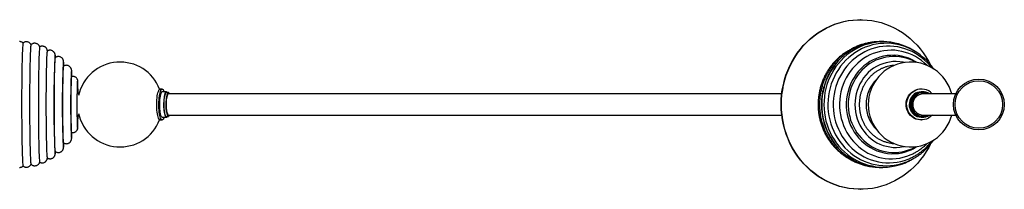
# Paper-space layout '_Superior' of a CAD drawing. Header units: millimetres. Extents: x -1529 to 831, y -100 to 100.
# Tile 2 of 2: x -329 to 831, y -100 to 100. Entities that reach past the tile are written whole.
import ezdxf

# ---------------------------------------------------------------- set-up
doc = ezdxf.new("R2010")
doc.units = ezdxf.units.MM

psp = doc.layouts.new('_Superior')

# ---------------------------------------------------------------- linework, layer by layer
at = {"color": 7, "linetype": 'Continuous', "lineweight": 25}
for p, q in [((661.2, 100), (660.9, 100)), ((-259.5, 12.5), (-261.5, 12.5)), ((-161.6, 18.2), (-164, 18.2)), ((-156.7, 15), (-161.6, 15)), ((-154.3, 14), (-156.7, 14)), ((733.1, 18.2), (732.5, 18.2)), ((734.3, 15), (733.1, 15)), ((735, 14), (734.3, 14)), ((-261.4, -12.5), (-259.4, -12.5)), ((-164, -18.2), (-161.6, -18.2)), ((-161.6, -15), (-156.7, -15)), ((-156.7, -14), (-154.3, -14)), ((732.5, -18.2), (733.1, -18.2)), ((733.1, -15), (734.3, -15)), ((734.3, -14), (735, -14)), ((740.2, -13.7), (742.2, -12.6)), ((740.4, -12.8), (740.9, -12.6)), ((660.9, -100), (661.2, -100))]:
    psp.add_line(p, q, dxfattribs=at)
at = {"color": 7, "linetype": 'Continuous', "lineweight": 25, "flags": 128}
for points in [[(660.9, -100), (658.4, -100), (652.9, -99.6), (647.4, -99), (642, -97.9), (636.6, -96.6), (631.3, -94.8), (626.2, -92.8), (621.1, -90.4), (616.2, -87.7), (611.4, -84.7), (606.8, -81.5), (602.4, -77.9), (598.2, -74), (594.3, -69.9), (590.5, -65.5), (587, -61), (583.8, -56.2), (580.8, -51.2), (578.1, -46), (575.8, -40.6), (573.7, -35.1), (571.9, -29.5), (570.4, -23.8), (569.2, -18), (568.4, -12.2), (567.9, -6.3), (567.7, -0.4), (567.9, 5.6), (568.3, 11.5), (569.1, 17.3), (570.3, 23.1), (571.7, 28.9), (573.4, 34.5), (575.5, 40), (577.9, 45.4), (580.5, 50.6), (583.4, 55.6), (586.6, 60.4), (590.1, 65), (593.8, 69.4), (597.8, 73.5), (601.9, 77.4), (606.3, 81), (610.9, 84.4), (615.6, 87.4), (620.5, 90.1), (625.6, 92.5), (630.7, 94.6), (636, 96.4), (641.4, 97.8), (646.8, 98.9), (652.3, 99.6), (657.8, 99.9), (660.9, 100)], [(743.2, -47.5), (741.6, -50.6), (738.7, -55.6), (735.4, -60.4), (732, -65), (728.3, -69.4), (724.3, -73.5), (720.2, -77.4), (715.8, -81), (711.2, -84.4), (706.5, -87.4), (701.6, -90.1), (696.5, -92.5), (691.4, -94.6), (686.1, -96.4), (680.7, -97.8), (675.3, -98.9), (669.8, -99.6), (664.3, -99.9), (658.8, -100), (653.3, -99.6), (647.8, -99), (642.4, -97.9), (637, -96.6), (631.7, -94.8), (626.5, -92.8), (621.5, -90.4), (616.5, -87.7), (611.8, -84.7), (607.2, -81.5), (602.8, -77.9), (598.6, -74), (594.6, -69.9), (590.9, -65.5), (587.4, -61), (584.2, -56.2), (581.2, -51.2), (578.5, -46), (576.1, -40.6), (574, -35.1), (572.2, -29.5), (570.8, -23.8), (569.6, -18), (568.8, -12.2), (568.3, -6.3), (568.1, -0.4), (568.2, 5.6), (568.7, 11.5), (569.5, 17.3), (570.6, 23.1), (572.1, 28.9), (573.8, 34.5), (575.9, 40), (578.2, 45.4), (580.9, 50.6), (583.8, 55.6), (587, 60.4), (590.5, 65), (594.2, 69.4), (598.1, 73.5), (602.3, 77.4), (606.7, 81), (611.2, 84.4), (616, 87.4), (620.9, 90.1), (625.9, 92.5), (631.1, 94.6), (636.4, 96.4), (641.7, 97.8), (647.1, 98.9), (652.6, 99.6), (658.1, 99.9), (663.7, 100), (669.2, 99.6), (674.6, 99), (680.1, 97.9), (685.5, 96.6), (690.7, 94.8), (695.9, 92.8), (701, 90.4), (705.9, 87.7), (710.7, 84.7), (715.3, 81.5), (719.7, 77.9), (723.8, 74), (727.8, 69.9), (731.6, 65.5), (735.1, 61), (738.3, 56.2), (741.2, 51.2), (743.2, 47.5)], [(-325.4, 72.6), (-325.5, 72.6), (-325.6, 72.3), (-325.7, 71.6), (-325.8, 70.6), (-325.9, 69.2), (-326.1, 67.5), (-326.2, 65.5), (-326.3, 63.2), (-326.4, 60.5), (-326.5, 57.6), (-326.6, 54.4), (-326.7, 50.9), (-326.8, 47.1), (-326.9, 43.2), (-326.9, 39), (-327, 34.6), (-327, 30.1), (-327.1, 25.4), (-327.1, 20.6), (-327.2, 15.7), (-327.2, 10.7), (-327.2, 5.7), (-327.2, 0.6), (-327.2, -4.4), (-327.2, -9.5), (-327.2, -14.5), (-327.1, -19.4), (-327.1, -24.2), (-327.1, -28.9), (-327, -33.5), (-326.9, -37.9), (-326.9, -42.1), (-326.8, -46.2), (-326.7, -50), (-326.6, -53.5), (-326.5, -56.8), (-326.4, -59.8), (-326.3, -62.5), (-326.2, -65), (-326.1, -67.1), (-326, -68.8), (-325.9, -70.3), (-325.7, -71.4), (-325.6, -72.1), (-325.5, -72.5), (-325.4, -72.6)], [(-316.2, 70.5), (-316.2, 70.4), (-316.3, 70), (-316.5, 69.2), (-316.6, 68.1), (-316.7, 66.6), (-316.8, 64.8), (-316.9, 62.7), (-317, 60.3), (-317.1, 57.6), (-317.2, 54.5), (-317.3, 51.3), (-317.4, 47.7), (-317.5, 43.9), (-317.6, 39.9), (-317.6, 35.8), (-317.7, 31.4), (-317.7, 26.8), (-317.8, 22.2), (-317.8, 17.4), (-317.8, 12.6), (-317.9, 7.6), (-317.9, 2.7), (-317.9, -2.3), (-317.9, -7.3), (-317.8, -12.2), (-317.8, -17.1), (-317.8, -21.8), (-317.7, -26.5), (-317.7, -31.1), (-317.6, -35.4), (-317.6, -39.7), (-317.5, -43.7), (-317.4, -47.5), (-317.3, -51), (-317.2, -54.3), (-317.1, -57.4), (-317, -60.1), (-316.9, -62.5), (-316.8, -64.7), (-316.7, -66.5), (-316.6, -68), (-316.5, -69.1), (-316.3, -69.9), (-316.2, -70.4), (-316.2, -70.5)], [(674.5, 73.2), (672.6, 72.9), (667.9, 71.8), (663.3, 70.3), (658.8, 68.5), (654.3, 66.4), (650.1, 64), (646, 61.2), (642.1, 58.2), (638.4, 54.9), (635, 51.3), (631.7, 47.5), (628.8, 43.4), (626.1, 39.2), (623.7, 34.7), (621.6, 30.1), (619.7, 25.4), (618.2, 20.5), (617.1, 15.5), (616.2, 10.5), (615.7, 5.4), (615.5, 0.3), (615.7, -4.8), (616.1, -9.9), (617, -15), (618.1, -19.9), (619.6, -24.8), (621.3, -29.6), (623.4, -34.2), (625.8, -38.7), (628.5, -42.9), (631.4, -47), (634.6, -50.9), (638, -54.5), (641.7, -57.8), (645.6, -60.9), (649.6, -63.7), (653.9, -66.1), (658.2, -68.3), (662.8, -70.1), (667.4, -71.6), (672.1, -72.8), (673.8, -73.1)], [(723.7, 63.7), (722.9, 64.2), (718.9, 66.4), (714.7, 68.4), (710.4, 70.1), (706, 71.5), (701.5, 72.5), (697, 73.3), (692.4, 73.7), (687.8, 73.9), (683.2, 73.7), (678.7, 73.2), (674.2, 72.4), (669.7, 71.3), (665.3, 69.9), (661, 68.1), (656.9, 66.1), (652.8, 63.8), (648.9, 61.3), (645.2, 58.4), (641.7, 55.3), (638.4, 52), (635.2, 48.5), (632.3, 44.7), (629.7, 40.8), (627.3, 36.7), (625.1, 32.4), (623.3, 28), (621.7, 23.5), (620.3, 18.8), (619.3, 14.1), (618.6, 9.3), (618.2, 4.5), (618, -0.3), (618.2, -5.2), (618.7, -10), (619.4, -14.8), (620.5, -19.5), (621.9, -24.1), (623.5, -28.6), (625.4, -33), (627.6, -37.3), (630, -41.4), (632.7, -45.3), (635.7, -49), (638.8, -52.5), (642.2, -55.8), (645.8, -58.9), (649.5, -61.7), (653.4, -64.2), (657.5, -66.4), (661.7, -68.4), (666, -70.1), (670.4, -71.5), (674.9, -72.5), (679.4, -73.3), (684, -73.7), (688.6, -73.9), (693.1, -73.7), (697.7, -73.2), (702.2, -72.4), (706.7, -71.3), (711.1, -69.8), (712.9, -69.1), (712.9, -69.1)], [(747.1, 42), (744.7, 45.4), (741.7, 49.1), (738.5, 52.5), (735.1, 55.6), (731.5, 58.6), (727.7, 61.2), (723.8, 63.6), (719.7, 65.7), (715.5, 67.6), (711.2, 69.1), (706.8, 70.3), (702.4, 71.3), (697.9, 71.9), (693.4, 72.2), (688.8, 72.1), (684.3, 71.8), (679.8, 71.2), (675.4, 70.2), (671, 68.9), (666.7, 67.4), (662.5, 65.5), (658.5, 63.3), (654.6, 60.9), (650.8, 58.2), (647.3, 55.3), (643.9, 52.1), (640.7, 48.7), (637.8, 45), (635.1, 41.2), (632.6, 37.2), (630.4, 33), (628.5, 28.7), (626.8, 24.2), (625.4, 19.7), (624.3, 15), (623.5, 10.3), (623, 5.6), (622.8, 0.8), (622.9, -4), (623.3, -8.8), (624, -13.5), (625, -18.2), (626.3, -22.8), (627.9, -27.2), (629.8, -31.6), (631.9, -35.8), (634.3, -39.9), (636.9, -43.8), (639.8, -47.5), (642.9, -51), (646.2, -54.3), (649.7, -57.3), (653.4, -60.1), (657.3, -62.6), (661.3, -64.9), (665.4, -66.8), (669.7, -68.5), (674, -69.8), (678.5, -70.9), (682.9, -71.6), (687.5, -72.1), (692, -72.2), (696.5, -72), (701, -71.5), (705.5, -70.7), (709.9, -69.5), (714.2, -68.1), (715.6, -67.6), (715.6, -67.6)], [(-305.8, 68), (-305.9, 68), (-306, 67.7), (-306.1, 67), (-306.2, 66), (-306.3, 64.6), (-306.5, 62.9), (-306.6, 60.9), (-306.7, 58.6), (-306.8, 55.9), (-306.9, 53), (-307, 49.8), (-307.1, 46.3), (-307.1, 42.6), (-307.2, 38.6), (-307.3, 34.5), (-307.3, 30.1), (-307.4, 25.7), (-307.4, 21.1), (-307.5, 16.3), (-307.5, 11.5), (-307.5, 6.6), (-307.5, 1.7), (-307.5, -3.2), (-307.5, -8.1), (-307.5, -12.9), (-307.5, -17.7), (-307.4, -22.4), (-307.4, -27), (-307.3, -31.4), (-307.3, -35.7), (-307.2, -39.8), (-307.1, -43.7), (-307, -47.3), (-306.9, -50.7), (-306.9, -53.9), (-306.8, -56.7), (-306.7, -59.3), (-306.5, -61.5), (-306.4, -63.5), (-306.3, -65.1), (-306.2, -66.3), (-306.1, -67.3), (-306, -67.8), (-305.8, -68)], [(-297, 63), (-297, 63), (-297.1, 62.7), (-297.2, 62), (-297.3, 61), (-297.4, 59.6), (-297.5, 57.9), (-297.7, 55.9), (-297.8, 53.6), (-297.8, 51), (-297.9, 48), (-298, 44.9), (-298.1, 41.4), (-298.2, 37.8), (-298.2, 33.9), (-298.3, 29.8), (-298.4, 25.6), (-298.4, 21.2), (-298.4, 16.7), (-298.5, 12.1), (-298.5, 7.5), (-298.5, 2.8), (-298.5, -2), (-298.5, -6.7), (-298.5, -11.3), (-298.4, -15.9), (-298.4, -20.4), (-298.4, -24.8), (-298.3, -29.1), (-298.3, -33.2), (-298.2, -37.1), (-298.1, -40.8), (-298, -44.3), (-298, -47.5), (-297.9, -50.5), (-297.8, -53.2), (-297.7, -55.5), (-297.6, -57.6), (-297.5, -59.4), (-297.3, -60.8), (-297.2, -61.9), (-297.1, -62.6), (-297, -63), (-297, -63)], [(744.8, 43.6), (743.1, 45.7), (740, 49.1), (736.8, 52.3), (733.3, 55.2), (729.7, 57.8), (725.9, 60.2), (721.9, 62.3), (717.8, 64.2), (713.6, 65.7), (709.4, 66.9), (705, 67.9), (700.6, 68.5), (696.2, 68.8), (691.8, 68.7), (687.4, 68.4), (683, 67.8), (678.7, 66.8), (674.4, 65.5), (670.2, 64), (666.2, 62.1), (662.2, 59.9), (658.5, 57.5), (654.8, 54.8), (651.4, 51.9), (648.2, 48.7), (645.1, 45.3), (642.3, 41.7), (639.8, 37.9), (637.5, 33.9), (635.4, 29.8), (633.6, 25.5), (632.1, 21.1), (630.9, 16.6), (630, 12.1), (629.4, 7.4), (629, 2.8), (629, -1.9), (629.3, -6.6), (629.8, -11.2), (630.7, -15.8), (631.9, -20.3), (633.3, -24.7), (635.1, -29), (637.1, -33.2), (639.3, -37.2), (641.8, -41), (644.6, -44.7), (647.6, -48.1), (650.8, -51.3), (654.2, -54.3), (657.8, -57.1), (661.6, -59.5), (665.5, -61.7), (669.5, -63.7), (673.7, -65.3), (677.9, -66.6), (682.3, -67.6), (686.6, -68.3), (691, -68.7), (695.5, -68.8), (699.9, -68.5), (704.3, -68), (708.6, -67.1), (712.9, -65.9), (717.3, -64.4), (717.3, -64.4)], [(739.7, 45.9), (736.6, 48.9), (733.2, 51.7), (729.7, 54.2), (726, 56.5), (722.1, 58.4), (718.2, 60.1), (714.1, 61.5), (710, 62.6), (705.7, 63.4), (701.5, 63.9), (697.2, 64), (693, 63.8), (688.7, 63.4), (684.5, 62.6), (680.4, 61.5), (676.3, 60.1), (672.3, 58.4), (668.5, 56.4), (664.8, 54.1), (661.3, 51.6), (658, 48.8), (654.8, 45.7), (651.9, 42.5), (649.1, 39), (646.6, 35.4), (644.4, 31.5), (642.4, 27.5), (640.7, 23.4), (639.3, 19.1), (638.2, 14.8), (637.3, 10.4), (636.8, 5.9), (636.5, 1.4), (636.6, -3.1), (637, -7.6), (637.6, -12), (638.6, -16.4), (639.8, -20.7), (641.3, -24.9), (643.1, -29), (645.2, -33), (647.5, -36.7), (650.1, -40.3), (652.9, -43.7), (656, -46.9), (659.2, -49.9), (662.6, -52.6), (666.2, -55), (670, -57.2), (673.9, -59.1), (677.9, -60.6), (682, -61.9), (686.1, -62.9), (690.4, -63.6), (694.6, -63.9), (698.9, -64), (703.2, -63.7), (707.4, -63.1), (711.6, -62.2), (715.7, -61), (718.8, -59.9), (718.8, -59.9)], [(-287.7, 55.2), (-287.7, 55.2), (-287.8, 54.8), (-287.9, 54.1), (-288, 53.1), (-288.1, 51.7), (-288.2, 50), (-288.3, 47.9), (-288.4, 45.6), (-288.5, 42.9), (-288.6, 40), (-288.7, 36.8), (-288.8, 33.3), (-288.8, 29.7), (-288.9, 25.8), (-288.9, 21.8), (-289, 17.7), (-289, 13.4), (-289, 9), (-289, 4.6), (-289, 0.2), (-289, -4.3), (-289, -8.7), (-289, -13), (-289, -17.3), (-288.9, -21.5), (-288.9, -25.5), (-288.8, -29.4), (-288.8, -33), (-288.7, -36.5), (-288.6, -39.7), (-288.5, -42.7), (-288.4, -45.3), (-288.3, -47.7), (-288.3, -49.8), (-288.2, -51.6), (-288, -53), (-287.9, -54.1), (-287.8, -54.8), (-287.7, -55.2), (-287.7, -55.2)], [(-287.2, 55.6), (-287.3, 56.2), (-287.4, 57.1), (-287.5, 57.7), (-287.6, 58), (-287.7, 57.9), (-287.9, 57.4), (-288, 56.6), (-288.1, 55.5), (-288.2, 54.1)], [(-277.4, 45.4), (-277.5, 47.1), (-277.6, 48.5), (-277.7, 49.5), (-277.8, 50.2), (-277.9, 50.6), (-278, 50.6), (-278.1, 50.3), (-278.2, 49.6), (-278.3, 48.5), (-278.4, 47.1), (-278.4, 47)], [(728, 49.4), (725.8, 50.8), (722, 52.8), (718, 54.5), (713.9, 55.9), (709.7, 56.9), (705.5, 57.6), (701.2, 58), (696.9, 57.9), (692.6, 57.6), (688.3, 56.8), (684.1, 55.7), (680.1, 54.3), (676.1, 52.5), (672.3, 50.5), (668.6, 48.1), (665.1, 45.4), (661.9, 42.4), (658.9, 39.2), (656.1, 35.7), (653.6, 32), (651.3, 28.1), (649.4, 24), (647.8, 19.8), (646.5, 15.5), (645.5, 11), (644.8, 6.5), (644.5, 2), (644.5, -2.6), (644.9, -7.1), (645.6, -11.6), (646.6, -16), (648, -20.4), (649.6, -24.6), (651.6, -28.6), (653.9, -32.5), (656.4, -36.1), (659.2, -39.6), (662.3, -42.8), (665.6, -45.7), (669.1, -48.4), (672.8, -50.8), (676.6, -52.8), (680.6, -54.5), (684.7, -55.9), (688.9, -56.9), (693.1, -57.6), (697.4, -58), (701.7, -57.9), (706, -57.6), (710.3, -56.8), (714.4, -55.7), (718.5, -54.3), (718.5, -54.3)], [(726.7, 49.4), (726, 49.8), (722.4, 51.7), (718.7, 53.3), (714.9, 54.6), (710.9, 55.5), (707, 56.2), (703, 56.5), (698.9, 56.6), (694.9, 56.3), (691, 55.7), (687, 54.8), (683.2, 53.6), (679.4, 52.1), (675.8, 50.3), (672.3, 48.2), (669, 45.8), (665.8, 43.2), (662.8, 40.4), (660.1, 37.3), (657.5, 34), (655.2, 30.5), (653.2, 26.9), (651.4, 23.1), (649.9, 19.2), (648.7, 15.1), (647.8, 11), (647.1, 6.8), (646.8, 2.6), (646.8, -1.6), (647, -5.9), (647.6, -10.1), (648.5, -14.2), (649.6, -18.3), (651.1, -22.2), (652.8, -26.1), (654.8, -29.8), (657, -33.3), (659.5, -36.6), (662.2, -39.7), (665.2, -42.6), (668.3, -45.3), (671.6, -47.7), (675.1, -49.9), (678.7, -51.7), (682.4, -53.3), (686.3, -54.6), (690.2, -55.5), (694.2, -56.2), (698.2, -56.5), (702.2, -56.6), (706.2, -56.3), (710.2, -55.7), (714.1, -54.8), (717.9, -53.6), (719.5, -53), (719.5, -53)], [(712.9, 49.4), (711.3, 49.8), (707.4, 50.4), (703.4, 50.6), (699.4, 50.5), (695.4, 50.1), (691.4, 49.3), (687.6, 48.1), (683.8, 46.6), (680.2, 44.8), (676.7, 42.7), (673.5, 40.3), (670.4, 37.6), (667.5, 34.6), (664.9, 31.4), (662.6, 27.9), (660.5, 24.3), (658.7, 20.5), (657.3, 16.5), (656.1, 12.5), (655.3, 8.3), (654.8, 4.1), (654.6, -0.1), (654.8, -4.4), (655.3, -8.6), (656.2, -12.7), (657.3, -16.8), (658.8, -20.7), (660.6, -24.5), (662.7, -28.1), (665.1, -31.6), (667.7, -34.8), (670.6, -37.7), (673.7, -40.4), (676.9, -42.8), (680.4, -45), (684.1, -46.7), (687.8, -48.2), (691.7, -49.3), (695.6, -50.1), (699.6, -50.6), (703.6, -50.6), (707.6, -50.4), (711.6, -49.7), (712.9, -49.4)], [(-277.9, 45), (-278, 44.9), (-278.1, 44.4), (-278.2, 43.6), (-278.3, 42.5), (-278.4, 41), (-278.5, 39.2), (-278.6, 37), (-278.6, 34.6), (-278.7, 31.9), (-278.8, 29), (-278.8, 25.9), (-278.9, 22.5), (-278.9, 19), (-279, 15.3), (-279, 11.5), (-279, 7.6), (-279, 3.6), (-279, -0.4), (-279, -4.3), (-279, -8.3), (-279, -12.2), (-279, -15.9), (-278.9, -19.6), (-278.9, -23.1), (-278.8, -26.4), (-278.8, -29.6), (-278.7, -32.4), (-278.6, -35.1), (-278.5, -37.4), (-278.5, -39.5), (-278.4, -41.3), (-278.3, -42.7), (-278.2, -43.8), (-278.1, -44.6), (-278, -45), (-277.9, -45)], [(-268, 36.1), (-268, 36.1), (-268.1, 37.6), (-268.1, 38.8), (-268.2, 39.6), (-268.3, 40), (-268.4, 40.1), (-268.5, 39.9), (-268.6, 39.3), (-268.7, 38.3), (-268.7, 38)], [(-267.8, 33.1), (-267.9, 34.3), (-268, 36.1)], [(-268.5, 32.9), (-268.5, 32.8), (-268.6, 32.4), (-268.7, 31.7), (-268.7, 30.6), (-268.8, 29.2), (-268.9, 27.4), (-269, 25.4), (-269, 23), (-269.1, 20.5), (-269.1, 17.7), (-269.2, 14.7), (-269.2, 11.5), (-269.2, 8.2), (-269.3, 4.9), (-269.3, 1.4), (-269.3, -2), (-269.3, -5.4), (-269.2, -8.8), (-269.2, -12), (-269.2, -15.2), (-269.1, -18.1), (-269.1, -20.9), (-269, -23.4), (-269, -25.7), (-268.9, -27.7), (-268.8, -29.4), (-268.7, -30.8), (-268.7, -31.8), (-268.6, -32.5), (-268.5, -32.8), (-268.5, -32.9)], [(-260.7, 12.6), (-260.7, 14.9), (-260.7, 17.6), (-260.8, 20), (-260.8, 22.2), (-260.9, 24.2), (-261, 25.8), (-261.1, 27.2), (-261.1, 28.2), (-261.2, 28.9), (-261.3, 29.2), (-261.4, 29.1), (-261.4, 28.8), (-261.5, 28), (-261.6, 26.9), (-261.7, 25.5), (-261.7, 23.8), (-261.8, 21.8), (-261.9, 19.5), (-261.9, 17), (-261.9, 14.3), (-262, 11.4), (-262, 8.4), (-262, 5.3), (-262, 2.1), (-262, -1.1), (-262, -4.3), (-262, -7.5), (-262, -10.6), (-262, -13.5), (-261.9, -16.3), (-261.9, -18.8), (-261.8, -21.2), (-261.8, -23.3), (-261.7, -25.1), (-261.6, -26.6), (-261.5, -27.7), (-261.5, -28.6), (-261.4, -29.1), (-261.3, -29.2), (-261.2, -29), (-261.2, -28.4), (-261.1, -27.5), (-261, -26.3), (-260.9, -24.7), (-260.9, -22.8), (-260.8, -20.7), (-260.8, -18.3), (-260.7, -15.7), (-260.7, -15.7)], [(-261.3, 12.5), (-261.3, 12.5), (-261.4, 12.4)], [(-164, -18.2), (-164.3, -18.1), (-164.9, -17.8), (-165.4, -17.1), (-165.9, -16), (-166.3, -14.7), (-166.8, -13.1), (-167.1, -11.2), (-167.4, -9.1), (-167.7, -6.8), (-167.8, -4.4), (-167.9, -1.9), (-168, 0.6), (-167.9, 3.2), (-167.8, 5.6), (-167.6, 8), (-167.3, 10.2), (-167, 12.2), (-166.6, 13.9), (-166.1, 15.4), (-165.6, 16.6), (-165.1, 17.5), (-164.6, 18), (-164, 18.2)], [(-159.4, -15), (-159.8, -16.1), (-160.3, -17.1), (-160.8, -17.8), (-161.3, -18.1), (-161.9, -18.1), (-162.4, -17.8), (-162.9, -17.1), (-163.4, -16), (-163.9, -14.7), (-164.3, -13.1), (-164.7, -11.2), (-165, -9.1), (-165.2, -6.8), (-165.4, -4.4), (-165.5, -1.9), (-165.5, 0.6), (-165.5, 3.2), (-165.3, 5.6), (-165.1, 8), (-164.8, 10.2), (-164.5, 12.2), (-164.1, 13.9), (-163.7, 15.4), (-163.2, 16.6), (-162.7, 17.5), (-162.1, 18), (-161.6, 18.2), (-161.1, 18), (-160.5, 17.5), (-160, 16.6), (-159.5, 15.4), (-159.4, 15)], [(-161.6, 15), (-161.9, 14.9), (-162.4, 14.6), (-162.8, 13.9), (-163.3, 12.8), (-163.7, 11.5), (-164, 9.9), (-164.3, 8), (-164.6, 6), (-164.7, 3.8), (-164.8, 1.6)], [(-155.5, 14), (-156, 14.6), (-156.5, 15), (-157, 14.9), (-157.5, 14.6), (-158, 13.9), (-158.4, 12.8), (-158.8, 11.5), (-159.2, 9.9), (-159.4, 8), (-159.7, 6), (-159.8, 3.8), (-159.9, 1.6)], [(-156.7, 14), (-156.8, 14), (-157.2, 13.8), (-157.7, 13.2), (-158.2, 12.3), (-158.6, 11), (-158.9, 9.5), (-159.2, 7.8), (-159.5, 5.8), (-159.6, 3.7), (-159.7, 1.5)], [(-153, 12.6), (-153.4, 13.3), (-153.8, 13.8), (-154.3, 14), (-154.8, 13.8), (-155.3, 13.2), (-155.7, 12.3), (-156.1, 11), (-156.5, 9.5), (-156.8, 7.8), (-157, 5.8), (-157.2, 3.7), (-157.3, 1.5)], [(-154.3, 12.5), (-154.6, 12.4), (-155, 12), (-155.4, 11.3), (-155.8, 10.2), (-156.2, 8.8), (-156.5, 7.2), (-156.7, 5.4), (-156.9, 3.4), (-157, 1.3)], [(732.5, -18.2), (731.2, -18.1), (728.8, -17.8), (726.4, -17.1), (724.2, -16), (722.1, -14.7), (720.2, -13), (718.6, -11.1), (717.2, -9), (716.1, -6.8), (715.4, -4.3), (715, -1.8), (714.9, 0.7), (715.2, 3.2), (715.8, 5.7), (716.7, 8), (717.9, 10.2), (719.4, 12.2), (721.2, 14), (723.2, 15.4), (725.4, 16.6)], [(745.9, -12.5), (745.3, -13.1), (743.4, -14.7), (741.3, -16.1), (739.1, -17.1), (736.7, -17.8), (734.3, -18.1), (731.8, -18.1), (729.4, -17.8), (727, -17.1), (724.8, -16), (722.7, -14.7), (720.8, -13), (719.2, -11.1), (717.8, -9), (716.8, -6.8), (716, -4.3), (715.6, -1.8), (715.5, 0.7), (715.8, 3.2), (716.4, 5.7), (717.3, 8), (718.5, 10.2), (720.1, 12.2), (721.8, 14), (723.8, 15.4), (726, 16.6), (726, 16.6)], [(733.1, 15), (732.6, 15), (730.4, 14.7), (728.3, 14.1), (726.2, 13.2), (724.4, 12), (722.7, 10.5), (721.3, 8.7), (720.1, 6.7), (719.3, 4.6), (718.8, 2.4), (718.6, 0.1), (718.7, -2.2), (719.2, -4.4), (720.1, -6.6), (721.2, -8.6), (722.6, -10.3), (724.2, -11.9), (726.1, -13.1), (728.1, -14.1), (730.3, -14.7), (732.5, -15), (733.1, -15)], [(742.4, 12.5), (742.3, 12.5), (740.4, 13.7), (738.3, 14.4), (736.1, 14.9), (733.9, 15), (731.7, 14.7), (729.5, 14.1), (727.5, 13.2), (725.6, 12), (723.9, 10.5), (722.5, 8.7), (721.4, 6.7), (720.5, 4.6), (720, 2.4), (719.8, 0.1), (720, -2.2), (720.5, -4.4), (721.3, -6.6), (722.4, -8.6), (723.8, -10.3), (725.5, -11.9), (727.3, -13.1), (729.4, -14.1), (731.5, -14.7), (733.7, -15), (735.9, -14.9), (738.1, -14.5), (740.2, -13.7), (740.2, -13.7)], [(734.3, 14), (734.2, 14), (732, 13.8), (729.9, 13.2), (727.9, 12.3), (726.1, 11.1), (724.5, 9.5), (723.1, 7.8), (722, 5.8), (721.3, 3.7), (720.9, 1.5), (720.8, -0.7), (721.1, -3), (721.7, -5.1), (722.7, -7.1), (724, -9), (725.5, -10.6), (727.3, -11.9), (729.2, -12.9), (731.3, -13.6), (733.4, -13.9), (734.3, -14)], [(740.8, 12.6), (739.1, 13.3), (737, 13.8), (734.8, 14), (732.6, 13.8), (730.5, 13.2), (728.5, 12.3), (726.7, 11.1), (725.1, 9.5), (723.7, 7.8), (722.7, 5.8), (721.9, 3.7), (721.5, 1.5), (721.4, -0.7), (721.7, -3), (722.4, -5.1), (723.3, -7.1), (724.6, -9), (726.1, -10.6), (727.9, -11.9), (729.8, -12.9), (731.9, -13.6), (734, -13.9), (736.2, -13.9), (738.4, -13.5), (740.4, -12.8), (740.4, -12.8)], [(-164.8, 1.6), (-164.8, -0.7), (-164.8, -3), (-164.6, -5.2), (-164.4, -7.3), (-164.2, -9.2), (-163.8, -10.9), (-163.4, -12.4), (-163, -13.5), (-162.5, -14.3), (-162.1, -14.8), (-161.6, -15)], [(-159.9, 1.6), (-159.9, -0.7), (-159.9, -3), (-159.7, -5.2), (-159.5, -7.3), (-159.3, -9.2), (-158.9, -10.9), (-158.6, -12.4), (-158.1, -13.5), (-157.7, -14.3), (-157.2, -14.8), (-156.7, -15), (-156.2, -14.8), (-155.7, -14.3), (-155.5, -14)], [(-159.7, 1.5), (-159.7, -0.8), (-159.7, -3), (-159.5, -5.2), (-159.3, -7.2), (-159, -9), (-158.7, -10.6), (-158.3, -11.9), (-157.9, -12.9), (-157.4, -13.6), (-156.9, -13.9), (-156.7, -14)], [(-157.3, 1.5), (-157.3, -0.8), (-157.2, -3), (-157.1, -5.2), (-156.9, -7.2), (-156.6, -9), (-156.2, -10.6), (-155.8, -11.9), (-155.4, -12.9), (-155, -13.6), (-154.5, -13.9), (-154, -13.9), (-153.5, -13.5), (-153.1, -12.8), (-153, -12.6)], [(-157, 1.3), (-157, -0.8), (-156.9, -2.9), (-156.8, -4.9), (-156.5, -6.8), (-156.3, -8.5), (-155.9, -9.9), (-155.5, -11), (-155.1, -11.9), (-154.7, -12.4), (-154.3, -12.5)], [(-261.4, -12.4), (-261.3, -12.5), (-261.3, -12.5)], [(-260.7, -15.7), (-260.7, -12.9), (-260.7, -12.6)], [(-267.9, -35.1), (-267.9, -34.5), (-267.8, -33.1)], [(-278.3, -47.9), (-278.2, -49), (-278.1, -49.9), (-278, -50.5), (-277.9, -50.7), (-277.8, -50.5), (-277.7, -50), (-277.6, -49.1), (-277.5, -47.9), (-277.4, -46.3), (-277.4, -45.5)], [(-268.7, -38.4), (-268.6, -39.2), (-268.5, -39.8), (-268.4, -40.1), (-268.3, -40.1), (-268.2, -39.6), (-268.2, -38.9), (-268.1, -37.7), (-268, -36.3), (-267.9, -35.1)], [(-288.1, -54.6), (-288.1, -54.8), (-288, -56.2), (-287.9, -57.1), (-287.8, -57.7), (-287.7, -58), (-287.6, -57.9), (-287.5, -57.4), (-287.3, -56.6), (-287.2, -55.6)]]:
    psp.add_lwpolyline(points, dxfattribs=at)
at = {"color": 7, "linetype": 'Continuous', "lineweight": 25}
for radius in [30, 28]:
    psp.add_circle((800.6, 0), radius, dxfattribs=at)
for centre, radius, start, end in [((685.6, 7.9), 66.3, 79.7566, 99.6083), ((1136.7, 0.2), 1425.9, 177.8322, 182.2037), ((947.4, 0.3), 1226.7, 177.8171, 182.2502), ((-211.2, 0), 50, 21.1152, 167.6625), ((720.3, 0), 50, 14.5173, 345.4945), ((673.4, 0.2), 942.9, 177.6983, 182.3435), ((709.3, 0), 41.6, 134.6401, 225.3599), ((735.3, 0), 12.5, 91.3744, 268.6256), ((732.5, 1), 17.2, 90.0255, 114.5329), ((733.1, 0.9), 17.3, 42.7078, 114.382), ((-211.2, 0), 50, 192.3375, 338.8848), ((698.7, -4.4), 53.7, 291.6695, 303.0987), ((685.6, -7.9), 66.3, 259.7667, 275.8014)]:
    psp.add_arc(centre, radius, start, end, dxfattribs=at)
for points, knots in [([(-325.3, 72.5), (-325.4, 72.6), (-325.7, 72.9), (-326.5, 73.4), (-327.7, 73.9), (-328.7, 74.2), (-329.3, 74.1), (-329.5, 74.1)], [0, 0, 0, 0, 0.074547, 0.337983, 0.610121, 0.886936, 1, 1, 1, 1]), ([(-316.1, 70.5), (-316.2, 70.6), (-316.3, 70.9), (-316.8, 71.6), (-317.5, 72.4), (-318.5, 73.1), (-319.6, 73.6), (-321, 73.9), (-322.4, 73.9), (-323.7, 73.6), (-324.7, 73.1), (-325.3, 72.7), (-325.5, 72.5)], [0, 0, 0, 0, 0.0450483, 0.1422693, 0.2437001, 0.3509077, 0.4618031, 0.574727, 0.7000054, 0.8142538, 0.9197112, 1, 1, 1, 1]), ([(-305.8, 68), (-305.8, 68.1), (-305.9, 68.3), (-306.1, 68.8), (-306.6, 69.5), (-307.2, 70.4), (-308.2, 71.1), (-309.3, 71.7), (-310.6, 72.1), (-311.9, 72.2), (-313.3, 72.1), (-314.5, 71.6), (-315.5, 71.1), (-316, 70.6), (-316.2, 70.4)], [0, 0, 0, 0, 0.014567, 0.098509, 0.180973, 0.266174, 0.356829, 0.451203, 0.547738, 0.645279, 0.747336, 0.841205, 0.928712, 1, 1, 1, 1]), ([(677.7, 73.7), (676.3, 73.5), (673.4, 73.2), (669, 72.4), (664.6, 71.3), (660.2, 69.9), (655.9, 68.2), (651.7, 66.2), (647.7, 63.9), (643.8, 61.3), (640.1, 58.5), (636.5, 55.4), (633.2, 52.1), (630.1, 48.5), (627.2, 44.8), (624.5, 40.8), (622.1, 36.7), (619.9, 32.4), (618.1, 28), (616.5, 23.5), (615.2, 18.8), (614.1, 14.1), (613.4, 9.3), (613, 4.5), (612.8, -0.3), (613, -5.2), (613.5, -10), (614.2, -14.8), (615.3, -19.5), (616.7, -24.1), (618.3, -28.6), (620.2, -33), (622.4, -37.3), (624.9, -41.4), (627.6, -45.3), (630.5, -49), (633.7, -52.6), (637, -55.9), (640.6, -58.9), (644.4, -61.7), (648.3, -64.2), (652.3, -66.5), (656.5, -68.5), (660.8, -70.1), (665.2, -71.5), (669.7, -72.6), (674.3, -73.3), (677.8, -73.7), (679.8, -73.8), (680.3, -73.8)], [0, 0, 0, 0, 0.019659, 0.041212, 0.062766, 0.084324, 0.105888, 0.127458, 0.149035, 0.17062, 0.192215, 0.213818, 0.235431, 0.257053, 0.278685, 0.300325, 0.321973, 0.343628, 0.365291, 0.38696, 0.408634, 0.430313, 0.451996, 0.473683, 0.495371, 0.517062, 0.538753, 0.560444, 0.582134, 0.603823, 0.625509, 0.647191, 0.66887, 0.690543, 0.71221, 0.73387, 0.755522, 0.777166, 0.798801, 0.820427, 0.842043, 0.863649, 0.885245, 0.906832, 0.928411, 0.949982, 0.971546, 0.993105, 1, 1, 1, 1]), ([(674.4, 73.2), (673.6, 73.1), (671.3, 72.7), (667.5, 71.7), (663.1, 70.3), (658.8, 68.6), (654.6, 66.6), (650.5, 64.4), (646.6, 61.8), (642.9, 59), (639.3, 56), (635.9, 52.7), (632.8, 49.1), (629.8, 45.4), (627.1, 41.5), (624.7, 37.3), (622.5, 33.1), (620.6, 28.7), (619, 24.1), (617.6, 19.5), (616.5, 14.8), (615.8, 10), (615.3, 5.2), (615.1, 0.3), (615.3, -4.5), (615.7, -9.4), (616.4, -14.1), (617.5, -18.9), (618.8, -23.5), (620.4, -28.1), (622.3, -32.5), (624.4, -36.8), (626.8, -40.9), (629.5, -44.9), (632.4, -48.7), (635.5, -52.2), (638.9, -55.6), (642.4, -58.7), (646.1, -61.5), (650, -64.1), (654.1, -66.4), (658.3, -68.4), (662.6, -70.2), (667, -71.6), (670.7, -72.6), (672.9, -72.9), (673.7, -73.1)], [0, 0, 0, 0, 0.01237, 0.035527, 0.058688, 0.081855, 0.105028, 0.128208, 0.151397, 0.174595, 0.197803, 0.221021, 0.244248, 0.267485, 0.29073, 0.313985, 0.337247, 0.360517, 0.383793, 0.407075, 0.430362, 0.453654, 0.476949, 0.500246, 0.523546, 0.546846, 0.570146, 0.593446, 0.616744, 0.640039, 0.663331, 0.686618, 0.7099, 0.733176, 0.756445, 0.779707, 0.802959, 0.826202, 0.849436, 0.872659, 0.895872, 0.919075, 0.942268, 0.965452, 0.988628, 1, 1, 1, 1]), ([(-296.8, 63.1), (-296.8, 63.2), (-296.9, 63.5), (-297, 64), (-297.1, 64.6), (-297.4, 65.2), (-297.8, 65.9), (-298.3, 66.7), (-299.1, 67.5), (-300.1, 68.2), (-301.3, 68.6), (-302.7, 68.8), (-304, 68.7), (-305.1, 68.4), (-305.6, 68.1), (-305.8, 68)], [0, 0, 0, 0, 0.0881859, 0.2199864, 0.2981581, 0.3677515, 0.4339276, 0.5004382, 0.5710439, 0.6453933, 0.7220141, 0.7998089, 0.8836368, 0.9600961, 1, 1, 1, 1]), ([(-287.2, 55.5), (-287.3, 56), (-287.3, 57), (-287.5, 58), (-287.6, 58.8), (-287.8, 59.5), (-288, 60.1), (-288.3, 60.8), (-288.7, 61.5), (-289.4, 62.3), (-290.3, 63), (-291.4, 63.6), (-292.7, 64), (-294, 64), (-295.3, 63.8), (-296.3, 63.4), (-296.8, 63.1), (-297, 63)], [0, 0, 0, 0, 0.156332, 0.332584, 0.443958, 0.516224, 0.560379, 0.601699, 0.642499, 0.685276, 0.730995, 0.778633, 0.82739, 0.876638, 0.927378, 0.973886, 1, 1, 1, 1]), ([(647.2, 63.5), (647.1, 63.5), (645.7, 62.7), (643, 60.9), (639.2, 58.3), (635.7, 55.3), (632.3, 52.1), (629.1, 48.7), (626.2, 45.1), (623.4, 41.2), (621, 37.2), (618.8, 33), (616.8, 28.7), (615.2, 24.2), (613.8, 19.7), (612.7, 15), (611.9, 10.3), (611.4, 5.6), (611.2, 0.8), (611.3, -4), (611.7, -8.8), (612.4, -13.5), (613.4, -18.2), (614.7, -22.8), (616.3, -27.3), (618.1, -31.6), (620.2, -35.9), (622.6, -39.9), (625.3, -43.8), (628.1, -47.6), (631.2, -51.1), (634.6, -54.3), (638.1, -57.4), (641.8, -60.1), (644.8, -62.2), (646.6, -63.2), (647.1, -63.4)], [0, 0, 0, 0, 0.0025183, 0.0332382, 0.0639712, 0.0947179, 0.1254787, 0.1562536, 0.1870424, 0.2178446, 0.2486594, 0.2794861, 0.3103236, 0.341171, 0.372027, 0.4028906, 0.4337606, 0.4646358, 0.4955151, 0.5263973, 0.5572811, 0.588165, 0.6190478, 0.6499283, 0.6808051, 0.711677, 0.7425426, 0.7734005, 0.8042495, 0.8350881, 0.8659153, 0.8967299, 0.9275309, 0.9583177, 0.9890898, 1, 1, 1, 1]), ([(-277.4, 45.6), (-277.4, 45.8), (-277.4, 46.7), (-277.5, 48), (-277.6, 49.4), (-277.7, 50.4), (-277.8, 51.2), (-277.9, 51.8), (-278.1, 52.4), (-278.3, 53), (-278.7, 53.7), (-279.2, 54.5), (-280, 55.2), (-281, 55.9), (-282.2, 56.4), (-283.5, 56.6), (-284.8, 56.6), (-286.1, 56.2), (-287.1, 55.7), (-287.6, 55.3), (-287.8, 55.1)], [0, 0, 0, 0, 0.040882, 0.165136, 0.29196, 0.425218, 0.504323, 0.565433, 0.60369, 0.636959, 0.669315, 0.702358, 0.73817, 0.77608, 0.815307, 0.855236, 0.898649, 0.938074, 0.974378, 1, 1, 1, 1]), ([(-268, 36.5), (-268, 36.8), (-268, 37.6), (-268.1, 38.8), (-268.2, 39.8), (-268.3, 40.6), (-268.4, 41.2), (-268.6, 41.7), (-268.8, 42.3), (-269.1, 43), (-269.6, 43.8), (-270.3, 44.6), (-271.3, 45.3), (-272.4, 45.9), (-273.7, 46.2), (-275.1, 46.2), (-276.4, 45.9), (-277.3, 45.5), (-277.8, 45.1), (-278, 45)], [0, 0, 0, 0, 0.068868, 0.202909, 0.34277, 0.437308, 0.49897, 0.543026, 0.579706, 0.615646, 0.653261, 0.694853, 0.739209, 0.785427, 0.832707, 0.885578, 0.933394, 0.977166, 1, 1, 1, 1]), ([(701.3, 46.1), (700.8, 46.1), (699.2, 46), (696.3, 45.6), (692.8, 44.8), (689.3, 43.7), (685.9, 42.3), (682.6, 40.6), (679.5, 38.7), (676.5, 36.4), (673.8, 33.9), (671.2, 31.2), (668.9, 28.3), (666.7, 25.2), (664.9, 21.9), (663.3, 18.5), (662, 14.9), (660.9, 11.2), (660.2, 7.5), (659.8, 3.7), (659.6, -0.2), (659.8, -4), (660.3, -7.8), (661, -11.6), (662.1, -15.2), (663.4, -18.8), (665.1, -22.2), (666.9, -25.5), (669.1, -28.6), (671.5, -31.5), (674.1, -34.2), (676.9, -36.7), (679.8, -38.9), (683, -40.8), (686.3, -42.5), (689.7, -43.8), (693.2, -44.9), (696.8, -45.6), (699.4, -46), (700.8, -46.1), (700.9, -46.1)], [0, 0, 0, 0, 0.010251, 0.03748, 0.06471, 0.091946, 0.119193, 0.146453, 0.17373, 0.201028, 0.228346, 0.255687, 0.28305, 0.310434, 0.337838, 0.365261, 0.3927, 0.420155, 0.447621, 0.475098, 0.502582, 0.530072, 0.557565, 0.585058, 0.612548, 0.640033, 0.667509, 0.694976, 0.722428, 0.749865, 0.777283, 0.80468, 0.832055, 0.859407, 0.886736, 0.914041, 0.941326, 0.968591, 0.995842, 1, 1, 1, 1]), ([(-261.2, 29), (-261.2, 29.1), (-261.4, 29.4), (-261.7, 30), (-262.2, 30.9), (-263, 31.7), (-264, 32.4), (-265.2, 32.9), (-266.5, 33.1), (-267.6, 33.1), (-268.3, 32.9), (-268.5, 32.8)], [0, 0, 0, 0, 0.047731, 0.144885, 0.255946, 0.377762, 0.507516, 0.642846, 0.781015, 0.932417, 1, 1, 1, 1]), ([(568.5, 12.5), (564.9, 12.5), (554.4, 12.5), (536.1, 12.5), (513.5, 12.5), (490.5, 12.5), (467.3, 12.5), (443.9, 12.5), (419.7, 12.5), (394.6, 12.5), (368.7, 12.5), (341.8, 12.5), (314.9, 12.5), (287.9, 12.5), (261.1, 12.5), (233.5, 12.5), (205.2, 12.5), (176.3, 12.5), (147, 12.5), (117.3, 12.5), (87.3, 12.5), (56.7, 12.5), (25.6, 12.5), (-6, 12.5), (-38.1, 12.5), (-70.6, 12.5), (-103.5, 12.5), (-131.5, 12.5), (-148.7, 12.5), (-154.6, 12.5)], [0, 0, 0, 0, 0.023607, 0.067796, 0.111981, 0.156166, 0.196338, 0.236508, 0.276677, 0.316847, 0.357018, 0.397189, 0.437358, 0.474181, 0.511006, 0.547827, 0.584649, 0.621474, 0.658294, 0.694157, 0.730027, 0.765889, 0.801749, 0.837618, 0.873478, 0.909334, 0.945201, 0.981058, 1, 1, 1, 1]), ([(734.8, 12.5), (734.6, 12.5), (734.1, 12.5), (733.5, 12.5), (733.1, 12.5)], [0, 0, 0, 0, 0.33879, 1, 1, 1, 1]), ([(773.4, 12.5), (772.9, 12.5), (771.5, 12.5), (769.5, 12.5), (767.2, 12.5), (765, 12.5), (762, 12.5), (758.1, 12.5), (752, 12.5), (744.4, 12.5), (738, 12.5), (734.9, 12.5)], [0, 0, 0, 0, 0.056558, 0.129668, 0.196646, 0.260986, 0.325729, 0.454047, 0.583843, 0.797569, 1, 1, 1, 1]), ([(-154.3, -12.5), (-151.2, -12.5), (-136.8, -12.5), (-111.5, -12.5), (-78.5, -12.5), (-45.9, -12.5), (-13.7, -12.5), (18.1, -12.5), (49.3, -12.5), (80.1, -12.5), (110.2, -12.5), (139.8, -12.5), (168.8, -12.5), (197.2, -12.5), (224.9, -12.5), (252, -12.5), (278.4, -12.5), (305.6, -12.5), (333.4, -12.5), (361.6, -12.5), (388.9, -12.5), (415.3, -12.5), (440.7, -12.5), (464.8, -12.5), (487.6, -12.5), (509.3, -12.5), (530.1, -12.5), (549.9, -12.5), (562.3, -12.5), (568.5, -12.5)], [0, 0, 0, 0, 0.009992, 0.045903, 0.081804, 0.117716, 0.15363, 0.189536, 0.225449, 0.261365, 0.297274, 0.333188, 0.369105, 0.405018, 0.440931, 0.476849, 0.512763, 0.548677, 0.590578, 0.632479, 0.674379, 0.716279, 0.75818, 0.800081, 0.840304, 0.880529, 0.920754, 0.960976, 1, 1, 1, 1]), ([(733, -12.5), (734.1, -12.5), (737.4, -12.5), (742.4, -12.5), (747, -12.5), (750.2, -12.5), (752.3, -12.5), (754.5, -12.5), (756.8, -12.5), (759.2, -12.5), (761.7, -12.5), (764.2, -12.5), (766.8, -12.5), (769.4, -12.5), (771.6, -12.5), (772.9, -12.5), (773.4, -12.5)], [0, 0, 0, 0, 0.062705, 0.196248, 0.324545, 0.371068, 0.419522, 0.472528, 0.530132, 0.592386, 0.659344, 0.726839, 0.798622, 0.874752, 0.95529, 1, 1, 1, 1]), ([(-268.5, -32.8), (-268.2, -32.9), (-267.6, -33.1), (-266.4, -33.1), (-265.2, -32.9), (-264, -32.4), (-263.1, -31.8), (-262.4, -31), (-261.8, -30.3), (-261.4, -29.6), (-261.3, -29.2), (-261.2, -29)], [0, 0, 0, 0, 0.080191, 0.219697, 0.36173, 0.491339, 0.611015, 0.721869, 0.823971, 0.916706, 1, 1, 1, 1]), ([(-287.7, -55.2), (-287.4, -55.4), (-286.8, -55.9), (-285.7, -56.3), (-284.4, -56.6), (-283, -56.6), (-281.8, -56.3), (-280.7, -55.7), (-279.8, -55.1), (-279.2, -54.4), (-278.7, -53.7), (-278.4, -53), (-278.1, -52.4), (-278, -51.9), (-277.9, -51.4), (-277.8, -50.8), (-277.7, -50), (-277.6, -48.8), (-277.5, -47.3), (-277.4, -46.1), (-277.4, -45.4), (-277.4, -45.4)], [0, 0, 0, 0, 0.032313, 0.070842, 0.110144, 0.153517, 0.192839, 0.228965, 0.262598, 0.294036, 0.323502, 0.351987, 0.381946, 0.416171, 0.459718, 0.521134, 0.622704, 0.749094, 0.869419, 0.996716, 1, 1, 1, 1]), ([(-278, -45), (-277.8, -45.1), (-277.3, -45.5), (-276.3, -45.9), (-275, -46.2), (-273.7, -46.2), (-272.4, -45.9), (-271.3, -45.4), (-270.4, -44.7), (-269.7, -44), (-269.2, -43.2), (-268.9, -42.6), (-268.6, -42), (-268.5, -41.5), (-268.4, -41), (-268.3, -40.4), (-268.2, -39.7), (-268.1, -38.6), (-268, -37.2), (-268, -36), (-267.9, -35.4)], [0, 0, 0, 0, 0.0204086, 0.0632688, 0.1070825, 0.1558588, 0.1999916, 0.2404199, 0.2779299, 0.3128229, 0.3451511, 0.3753326, 0.4055058, 0.4387984, 0.4796912, 0.5360513, 0.625966, 0.7526522, 0.8733654, 1, 1, 1, 1]), ([(715.6, -67.6), (716.3, -67.2), (718.5, -66.3), (722, -64.6), (726, -62.4), (729.9, -59.8), (733.5, -57), (737, -53.9), (740.3, -50.7), (743.4, -47.1), (745.6, -44.2), (746.8, -42.5), (747.1, -42)], [0, 0, 0, 0, 0.06206, 0.174336, 0.286649, 0.399008, 0.511415, 0.623874, 0.736384, 0.848945, 0.961557, 1, 1, 1, 1]), ([(717.3, -64.4), (718.1, -64.1), (720.2, -63.2), (723.6, -61.5), (727.5, -59.3), (731.3, -56.8), (734.8, -54), (738.2, -51), (741.4, -47.7), (743.7, -45.1), (744.8, -43.6), (745.1, -43.2)], [0, 0, 0, 0, 0.0704926, 0.1980912, 0.3257325, 0.4534265, 0.5811772, 0.7089867, 0.8368559, 0.9647843, 1, 1, 1, 1]), ([(718.8, -59.9), (719.5, -59.6), (721.6, -58.7), (724.9, -57.1), (728.6, -54.9), (732.2, -52.5), (735.6, -49.8), (738.1, -47.6), (739.3, -46.2), (739.6, -46)], [0, 0, 0, 0, 0.095212, 0.266901, 0.438653, 0.610483, 0.782398, 0.954401, 1, 1, 1, 1]), ([(-297, -63), (-296.9, -63), (-296.5, -63.4), (-295.5, -63.7), (-294.2, -64), (-292.9, -64), (-291.6, -63.7), (-290.5, -63.2), (-289.6, -62.5), (-288.9, -61.8), (-288.5, -61.1), (-288.1, -60.4), (-287.9, -59.9), (-287.7, -59.3), (-287.6, -58.8), (-287.5, -58.2), (-287.4, -57.3), (-287.3, -56.4), (-287.2, -55.7), (-287.2, -55.5)], [0, 0, 0, 0, 0.015747, 0.063787, 0.112749, 0.166826, 0.215962, 0.261198, 0.303427, 0.343067, 0.380541, 0.417362, 0.456488, 0.501695, 0.559386, 0.640521, 0.773441, 0.940597, 1, 1, 1, 1]), ([(719.5, -53), (720.2, -52.7), (722.2, -51.9), (724.5, -50.8), (726, -49.8), (726.4, -49.6)], [0, 0, 0, 0, 0.295578, 0.825076, 1, 1, 1, 1]), ([(-316.2, -70.4), (-316.2, -70.4), (-315.9, -70.7), (-315.2, -71.3), (-314, -71.8), (-312.7, -72.2), (-311.3, -72.2), (-310, -72), (-308.8, -71.5), (-307.8, -70.9), (-307.1, -70.2), (-306.5, -69.4), (-306.1, -68.7), (-305.9, -68.3), (-305.8, -68.1), (-305.8, -68.1)], [0, 0, 0, 0, 0.0134646, 0.1052905, 0.2004502, 0.2974927, 0.395342, 0.4957941, 0.5884278, 0.6749897, 0.7564827, 0.8335908, 0.9082697, 0.9856107, 1, 1, 1, 1]), ([(-305.9, -68), (-305.9, -68), (-305.5, -68.2), (-304.7, -68.6), (-303.4, -68.8), (-302, -68.8), (-300.8, -68.4), (-299.7, -67.9), (-298.8, -67.2), (-298.2, -66.5), (-297.7, -65.8), (-297.4, -65.2), (-297.1, -64.6), (-297, -64.1), (-296.9, -63.6), (-296.8, -63.2), (-296.8, -63), (-296.8, -62.9)], [0, 0, 0, 0, 0.003326, 0.076547, 0.151056, 0.232703, 0.307028, 0.375624, 0.439809, 0.500258, 0.557853, 0.61541, 0.677346, 0.750083, 0.843919, 0.977171, 1, 1, 1, 1]), ([(712.9, -69.1), (713.7, -68.8), (715.9, -67.9), (719.4, -66.2), (722.4, -64.5), (724, -63.5), (724.3, -63.3)], [0, 0, 0, 0, 0.199181, 0.560523, 0.921977, 1, 1, 1, 1]), ([(-329.5, -74.1), (-329.2, -74.1), (-328.4, -74.1), (-327.3, -73.8), (-326.3, -73.3), (-325.6, -72.8), (-325.3, -72.5), (-325.3, -72.5)], [0, 0, 0, 0, 0.189523, 0.468087, 0.72546, 0.966756, 1, 1, 1, 1]), ([(-325.5, -72.5), (-325.2, -72.7), (-324.7, -73.1), (-323.6, -73.6), (-322.3, -73.9), (-320.9, -73.9), (-319.6, -73.6), (-318.5, -73.1), (-317.6, -72.4), (-316.9, -71.7), (-316.4, -71), (-316.2, -70.6), (-316.1, -70.4)], [0, 0, 0, 0, 0.0775495, 0.1880635, 0.3005768, 0.4252148, 0.5388947, 0.6438547, 0.7421924, 0.8349949, 0.9235218, 1, 1, 1, 1])]:
    psp.add_open_spline(points, degree=3, knots=knots, dxfattribs=at)

doc.saveas('drawing.dxf')
